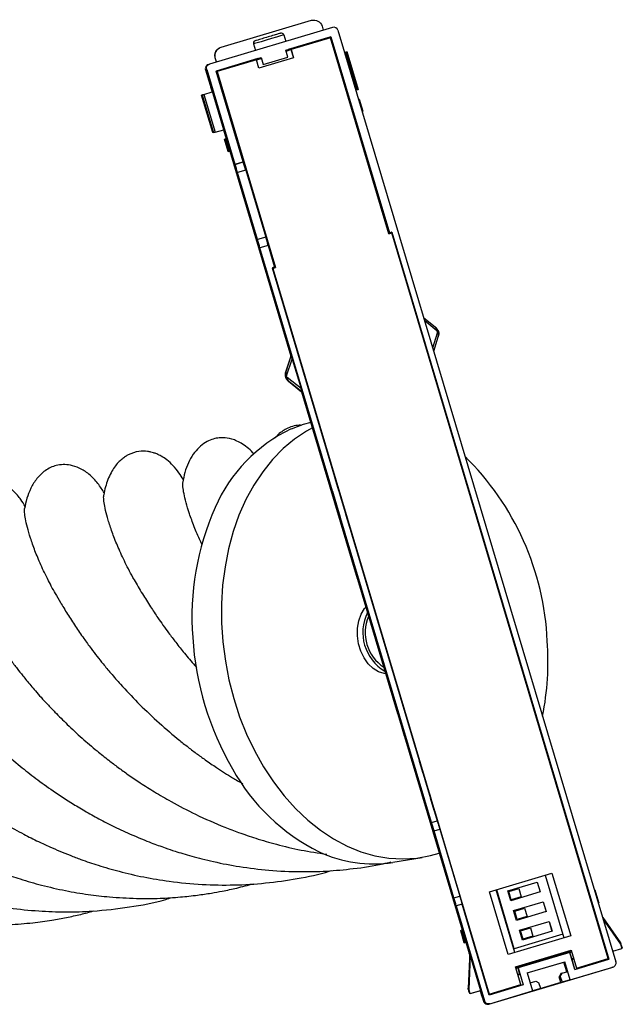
# Paper-space layout '_Derecha' of a CAD drawing. Header units: millimetres. Extents: x -113 to 33, y -80 to 35.
# Tile 2 of 2: x -38 to 33, y -80 to 35. Entities that reach past the tile are written whole.
import ezdxf

# ---------------------------------------------------------------- set-up
doc = ezdxf.new("R2010")
doc.units = ezdxf.units.MM

psp = doc.layouts.new('_Derecha')

# ---------------------------------------------------------------- linework, layer by layer
at = {"color": 7, "linetype": 'Continuous', "lineweight": 25}
for p, q in [((-14.03, 31.64), (-3.49, 34.79)), ((-1.01, 33.96), (-15.39, 29.67)), ((-2.25, 34.11), (-2.11, 33.63)), ((-0.39, 33.62), (32.07, -75.24)), ((-6.71, 33.08), (-6.48, 32.33)), ((-6.48, 31.29), (-1.21, 32.86)), ((-1.32, 32.82), (-6.2, 31.37)), ((-1.27, 32.73), (-5.87, 31.36)), ((-1.21, 32.86), (-1.34, 32.82)), ((-1.29, 32.71), (-1.32, 32.81)), ((5.55, 9.83), (-1.27, 32.73)), ((-1.21, 32.86), (5.62, 9.95)), ((-14.04, 31.64), (-14.03, 31.64)), ((-10.25, 32.02), (-10.03, 31.27)), ((-6.23, 30.47), (-6.48, 31.29)), ((-6.45, 31.19), (-5.88, 31.36)), ((-6.2, 31.37), (-6.18, 31.3)), ((-5.88, 31.36), (-5.59, 30.4)), ((-5.88, 31.36), (-5.87, 31.36)), ((-5.87, 31.36), (-5.59, 30.4)), ((0.53, 31.07), (0.38, 31.03)), ((1.84, 26.65), (0.53, 31.07)), ((2.02, 26.68), (0.7, 31.12)), ((-14.71, 30.4), (-14.71, 30.4)), ((-14.57, 29.92), (-14.71, 30.4)), ((-14.56, 29.92), (-14.71, 30.4)), ((-14.62, 28.86), (-9.35, 30.43)), ((-9.74, 30.31), (-14.62, 28.86)), ((-9.9, 30.16), (-14.5, 28.79)), ((-9.9, 30.16), (-9.33, 30.33)), ((-9.61, 29.2), (-9.9, 30.16)), ((-9.74, 30.31), (-9.74, 30.29)), ((-5.59, 30.4), (-9.61, 29.2)), ((-9.36, 30.43), (-9.35, 30.43)), ((-9.36, 30.43), (-9.11, 29.61)), ((-9.35, 30.43), (-9.11, 29.61)), ((-9.11, 29.61), (-6.23, 30.47)), ((-9.11, 29.61), (-6.24, 30.47)), ((-6.23, 30.47), (-6.24, 30.47)), ((-15.72, 29.05), (-15.86, 29.01)), ((-15.86, 29.01), (-15.09, 26.43)), ((-15.72, 29.05), (-12.42, 17.96)), ((-15.53, 29.63), (-15.39, 29.67)), ((-11.46, 18.24), (-14.62, 28.86)), ((-14.51, 28.79), (-13.4, 25.05)), ((-14.5, 28.79), (-14.51, 28.79)), ((-14.5, 28.79), (-7.67, 5.89)), ((-9.11, 29.61), (-9.11, 29.61)), ((-0.17, 29.08), (-0.18, 29.08)), ((0.16, 27.93), (0.17, 27.93)), ((-15.26, 27.01), (-15.23, 27.02)), ((-15.26, 27.01), (-15.23, 27.02)), ((-15.26, 27.01), (-15.08, 26.43)), ((-15.23, 27.02), (-13.63, 21.63)), ((-13.99, 27.02), (-14.09, 27.07)), ((-14.03, 26.89), (-13.98, 26.94)), ((-12.55, 22.17), (-13.98, 26.94)), ((1.84, 26.65), (1.7, 26.61)), ((-16.25, 26.06), (-16.31, 26.02)), ((-15.01, 21.66), (-16.31, 26.02)), ((-16.25, 26.06), (-14.94, 21.65)), ((-16.05, 26.13), (-15.06, 26.44)), ((-16.05, 26.13), (-14.73, 21.71)), ((-13.73, 25.87), (-13.72, 25.88)), ((-13.72, 25.88), (-13.73, 25.87)), ((-13.72, 25.88), (-13.49, 25.11)), ((2.09, 25.58), (2.01, 25.56)), ((2.09, 25.58), (2.51, 24.15)), ((-13.49, 25.11), (-13.5, 25.11)), ((-13.4, 25.05), (-13.12, 24.09)), ((-13.4, 25.05), (-13.4, 25.05)), ((-13.16, 23.96), (-13.15, 23.96)), ((-13.15, 23.96), (-13.16, 23.96)), ((-13.15, 23.96), (-12.92, 23.19)), ((-13.12, 24.09), (-13.11, 24.09)), ((-13.12, 24.09), (-13.11, 24.09)), ((-13.11, 24.09), (-11.97, 20.26)), ((-12.92, 23.19), (-12.93, 23.19)), ((1.65, 23.15), (1.63, 23.15)), ((1.63, 23.15), (2.82, 19.15)), ((2.84, 19.16), (1.65, 23.15)), ((2.51, 24.15), (2.44, 24.12)), ((2.5, 24.14), (2.44, 24.12)), ((2.5, 24.14), (2.51, 24.15)), ((-14.73, 21.71), (-13.73, 21.99)), ((-13.77, 21.98), (-13.46, 20.95)), ((-13.76, 21.99), (-13.65, 21.62)), ((-12.63, 22.18), (-12.55, 22.17)), ((-12.52, 22.09), (-12.58, 21.99)), ((-14.94, 21.65), (-15.01, 21.66)), ((-13.63, 21.63), (-13.65, 21.62)), ((-13.63, 21.63), (-13.65, 21.62)), ((-13.65, 20.89), (-13.63, 20.9)), ((-13.65, 20.89), (-13.22, 19.45)), ((-13.63, 20.9), (-13.53, 20.93)), ((-13.2, 19.46), (-13.63, 20.9)), ((-13.44, 20.95), (-13.53, 20.93)), ((-13.53, 20.93), (-13.1, 19.49)), ((-13.44, 20.95), (-13.01, 19.52)), ((-12.08, 20.35), (-12.02, 20.41)), ((-11.97, 20.26), (-11.98, 20.25)), ((-11.98, 20.25), (-11.69, 19.3)), ((-13.12, 19.48), (-13.22, 19.45)), ((-13.2, 19.46), (-13.22, 19.45)), ((-13.2, 19.46), (-13.1, 19.49)), ((-13.12, 19.48), (-13.03, 19.51)), ((-13.01, 19.52), (-13.1, 19.49)), ((-13.01, 19.52), (-13.03, 19.51)), ((-13.03, 19.51), (-5.88, -4.45)), ((-12.8, 18.87), (-12.77, 18.88)), ((-12.77, 18.88), (-12.8, 18.87)), ((-11.59, 14.83), (-12.8, 18.87)), ((-12.77, 18.88), (-11.57, 14.83)), ((-12.76, 18.89), (-12.73, 18.89)), ((-11.55, 14.84), (-12.76, 18.89)), ((-12.73, 18.89), (-12.76, 18.89)), ((-12.73, 18.89), (-11.53, 14.85)), ((-11.69, 19.3), (-11.68, 19.3)), ((-11.69, 19.3), (-11.68, 19.3)), ((-11.68, 19.3), (-7.68, 5.88)), ((2.82, 19.15), (2.84, 19.16)), ((-12.42, 17.96), (-11.46, 18.24)), ((-12.4, 17.94), (-12.42, 17.96)), ((-12.4, 17.94), (-11.44, 18.23)), ((-11.15, 17.27), (-12.11, 16.99)), ((-11.46, 18.24), (-11.44, 18.23)), ((-11.16, 17.4), (-11.09, 17.3)), ((-11.15, 17.27), (-8.82, 9.44)), ((-11.12, 17.42), (-11.14, 17.41)), ((-11.09, 17.32), (-11.14, 17.41)), ((-9.77, 9.16), (-12.11, 16.99)), ((-11.57, 14.83), (-11.59, 14.83)), ((-11.59, 14.83), (-11.57, 14.83)), ((-11.53, 14.85), (-11.55, 14.84)), ((-11.53, 14.85), (-11.55, 14.84)), ((-8.82, 9.44), (-9.77, 9.16)), ((5.55, 9.83), (5.89, 9.93)), ((5.58, 9.94), (5.86, 10.03)), ((5.6, 9.95), (5.62, 9.95)), ((5.91, 10.04), (5.62, 9.95)), ((5.91, 10.04), (5.86, 10.03)), ((5.86, 10.03), (12.62, -12.63)), ((31.18, -74.88), (5.89, 9.93)), ((5.91, 10.04), (31.26, -74.96)), ((-8.55, 8.48), (-9.51, 8.19)), ((-9.51, 8.19), (-9.5, 8.2)), ((10.52, -58.98), (-9.51, 8.19)), ((-8.54, 8.48), (-9.5, 8.2)), ((-8.54, 8.48), (-8.55, 8.48)), ((-8.55, 8.48), (-7.79, 5.95)), ((-7.79, 5.95), (-8.08, 5.87)), ((-7.84, 5.94), (-8.08, 5.87)), ((-8.08, 5.87), (11.2, -58.78)), ((-8, 5.79), (-8.01, 5.78)), ((-8.01, 5.78), (-1.67, -15.49)), ((-8, 5.79), (-7.67, 5.89)), ((-8, 5.79), (17.29, -79.02)), ((-7.79, 5.95), (-7.84, 5.94)), ((-7.84, 5.94), (-7.81, 5.84)), ((11.01, -1.1), (9.62, 0.03)), ((11.17, -1.52), (9.74, -0.35)), ((11.01, -1.1), (11.2, -1.32)), ((10.68, -3.51), (11.24, -1.74)), ((10.79, -3.89), (11.33, -2.19)), ((11.38, -1.9), (11.33, -2.19)), ((-6.48, -6.31), (-5.85, -4.42)), ((-5.89, -4.48), (-6.48, -6.31)), ((-6.1, -3.66), (-6.07, -3.65)), ((-6.07, -3.65), (-6.1, -3.66)), ((-5.84, -4.42), (-5.88, -4.43)), ((-6.38, -6.76), (-5.73, -4.81)), ((-5.73, -4.81), (-4.7, -8.25)), ((-6.48, -6.31), (-6.48, -6.31)), ((-4.7, -8.25), (-6.31, -6.97)), ((-4.59, -8.64), (-6.15, -7.4)), ((-6.15, -7.4), (-6.15, -7.4)), ((-6.15, -7.4), (-4.66, -8.62)), ((-4.64, -8.63), (1.87, -30.46)), ((-4.59, -8.64), (-4.62, -8.65)), ((-4.62, -8.65), (-4.59, -8.64)), ((-4.59, -8.64), (-4.59, -8.64)), ((-4.36, -9.4), (-4.39, -9.41)), ((12.61, -12.63), (12.62, -12.63)), ((12.62, -12.63), (12.65, -12.64)), ((12.62, -12.65), (12.65, -12.64)), ((12.65, -12.64), (12.76, -13)), ((12.76, -13), (12.73, -13.01)), ((12.73, -13.03), (12.74, -13.03)), ((12.76, -13), (12.74, -13.03)), ((12.74, -13.03), (13.64, -16.04)), ((-1.68, -15.49), (-0.71, -18.75)), ((-1.67, -15.49), (-1.68, -15.49)), ((13.63, -15.9), (13.61, -15.9)), ((13.61, -15.9), (13.65, -16.03)), ((14.53, -18.94), (13.63, -15.9)), ((13.63, -16.04), (13.66, -16.03)), ((-1.3, -16.78), (-1.33, -16.79)), ((-1.32, -16.81), (-1.29, -16.8)), ((-1.18, -17.16), (-1.21, -17.17)), ((-1.18, -17.18), (-1.21, -17.19)), ((-0.29, -20.19), (-0.72, -18.75)), ((-0.71, -18.75), (-0.72, -18.75)), ((14.49, -18.91), (15.64, -22.76)), ((14.49, -18.92), (14.52, -18.91)), ((14.52, -18.91), (14.49, -18.92)), ((14.51, -18.91), (14.52, -18.95)), ((14.52, -18.95), (14.53, -18.94)), ((-1.06, -20.25), (-1.04, -20.25)), ((-0.14, -23.34), (-1.06, -20.25)), ((-1.04, -20.25), (-1.06, -20.25)), ((-1.04, -20.25), (-0.12, -23.34)), ((-1, -20.4), (-0.14, -23.28)), ((-1, -20.4), (-1, -20.4)), ((-0.27, -20.19), (-0.31, -20.2)), ((-0.27, -20.19), (0.58, -23.06)), ((15.64, -22.76), (15.63, -22.76)), ((15.67, -22.78), (15.64, -22.76)), ((15.64, -22.79), (15.67, -22.78)), ((15.67, -22.78), (15.87, -23.44)), ((-0.14, -23.28), (-0.14, -23.28)), ((-0.14, -23.28), (-0.14, -23.28)), ((-0.12, -23.34), (-0.14, -23.34)), ((-0.14, -23.34), (-0.12, -23.34)), ((0.58, -23.06), (0.55, -23.07)), ((0.57, -23.07), (0.55, -23.07)), ((0.58, -23.06), (0.57, -23.07)), ((1, -24.5), (0.57, -23.07)), ((15.84, -23.44), (22.13, -44.53)), ((15.87, -23.44), (15.84, -23.44)), ((15.87, -23.44), (15.84, -23.44)), ((15.84, -23.44), (15.84, -23.44)), ((1, -24.5), (1.01, -24.5)), ((1.01, -24.5), (1, -24.5)), ((1.01, -24.5), (2.55, -29.68)), ((1.7, -26.92), (1.73, -26.91)), ((1.7, -26.94), (1.73, -26.93)), ((1.9, -27.6), (1.93, -27.59)), ((1.93, -27.59), (1.9, -27.6)), ((1.1, -27.84), (1.18, -27.81)), ((1.1, -27.84), (1.18, -27.81)), ((1.88, -30.46), (1.1, -27.84)), ((1.21, -27.91), (1.13, -27.94)), ((1.13, -27.94), (1.9, -30.52)), ((1.18, -27.81), (7.47, -48.9)), ((7.44, -48.8), (1.21, -27.91)), ((1.21, -27.91), (1.21, -27.91)), ((2.55, -29.68), (2.56, -29.67)), ((2.55, -29.68), (2.56, -29.67)), ((2.56, -29.67), (7.9, -47.59)), ((1.88, -30.46), (1.87, -30.46)), ((1.88, -30.46), (1.88, -30.45)), ((1.89, -30.53), (1.9, -30.52)), ((1.89, -30.53), (6.58, -46.24)), ((22.12, -44.53), (22.15, -44.52)), ((22.15, -44.52), (22.35, -45.18)), ((22.35, -45.18), (22.32, -45.19)), ((22.35, -45.18), (22.33, -45.21)), ((22.33, -45.21), (23.5, -49.1)), ((22.33, -45.21), (22.33, -45.21)), ((6.59, -46.24), (6.58, -46.24)), ((6.59, -46.24), (7.36, -48.83)), ((6.6, -46.31), (14.12, -71.53)), ((7.9, -47.59), (7.89, -47.6)), ((7.89, -47.6), (9.15, -51.81)), ((7.36, -48.83), (7.44, -48.8)), ((7.44, -48.8), (7.44, -48.8)), ((8.19, -48.68), (8.22, -48.67)), ((8.41, -49.33), (8.38, -49.34)), ((8.39, -49.37), (8.42, -49.36)), ((23.5, -49.01), (23.48, -49.01)), ((23.48, -49.01), (23.51, -49.1)), ((23.49, -49.1), (23.52, -49.09)), ((24.41, -52.05), (23.5, -49.01)), ((9.15, -51.81), (9.14, -51.82)), ((9.57, -53.25), (9.14, -51.82)), ((24.35, -51.98), (24.38, -51.97)), ((24.38, -51.97), (24.35, -51.98)), ((24.35, -51.98), (25.52, -55.89)), ((24.37, -51.97), (24.39, -52.06)), ((24.39, -52.06), (24.41, -52.05)), ((8.82, -53.36), (8.83, -53.36)), ((9.74, -56.45), (8.82, -53.36)), ((8.82, -53.36), (8.83, -53.36)), ((8.83, -53.36), (9.75, -56.45)), ((8.86, -53.47), (8.86, -53.46)), ((8.86, -53.47), (9.72, -56.34)), ((9.58, -53.25), (9.55, -53.26)), ((9.58, -53.25), (10.44, -56.12)), ((9.72, -56.34), (9.72, -56.34)), ((9.72, -56.34), (9.72, -56.34)), ((10.44, -56.12), (10.41, -56.13)), ((10.43, -56.13), (10.41, -56.13)), ((10.44, -56.12), (10.43, -56.13)), ((10.86, -57.57), (10.43, -56.13)), ((25.52, -55.89), (25.51, -55.9)), ((25.52, -55.89), (25.55, -55.91)), ((25.55, -55.91), (25.52, -55.92)), ((25.55, -55.91), (25.66, -56.27)), ((25.66, -56.27), (25.63, -56.28)), ((25.64, -56.3), (25.63, -56.3)), ((25.66, -56.27), (25.64, -56.3)), ((25.64, -56.3), (31.21, -74.97)), ((9.75, -56.45), (9.74, -56.45)), ((9.74, -56.45), (9.75, -56.45)), ((10.86, -57.57), (10.87, -57.56)), ((10.87, -57.56), (10.86, -57.57)), ((10.87, -57.56), (12.12, -61.78)), ((10.53, -58.98), (10.52, -58.98)), ((10.53, -58.98), (11.2, -58.78)), ((10.83, -59.93), (11.5, -59.73)), ((11.5, -59.73), (13.83, -67.56)), ((13.16, -67.76), (10.83, -59.93)), ((11.59, -60.05), (11.61, -60.04)), ((11.6, -60.07), (11.61, -60.07)), ((11.71, -60.43), (11.72, -60.43)), ((11.71, -60.45), (11.73, -60.45)), ((12.12, -61.78), (12.13, -61.78)), ((12.12, -61.78), (12.13, -61.78)), ((12.13, -61.78), (17.28, -79.03)), ((6.02, -63.62), (9.44, -63.04)), ((17.32, -67.07), (24.6, -64.9)), ((18.08, -66.85), (23.83, -65.13)), ((23.83, -65.13), (24.6, -64.9)), ((23.83, -65.13), (26.01, -72.45)), ((24.6, -64.9), (26.79, -72.22)), ((19.45, -66.96), (22.89, -65.93)), ((19.45, -66.96), (22.89, -65.94)), ((19.57, -67.03), (20.72, -66.69)), ((20.72, -66.69), (21.01, -67.64)), ((22.89, -65.93), (23.24, -67.08)), ((22.89, -65.93), (22.89, -65.94)), ((22.89, -65.94), (23.23, -67.09)), ((13.16, -67.76), (13.83, -67.56)), ((17.32, -67.07), (18.08, -66.85)), ((19.5, -74.4), (17.32, -67.07)), ((20.26, -74.17), (18.08, -66.85)), ((20.18, -73.73), (18.13, -66.83)), ((20.21, -73.73), (18.15, -66.83)), ((19.79, -68.11), (19.45, -66.96)), ((19.85, -67.99), (19.56, -67.03)), ((19.57, -67.03), (19.56, -67.03)), ((19.86, -67.99), (19.57, -67.03)), ((23.24, -67.08), (19.79, -68.11)), ((21, -67.65), (19.85, -67.99)), ((21.01, -67.64), (19.86, -67.99)), ((21, -67.65), (21.01, -67.64)), ((29.59, -66.92), (29.66, -66.89)), ((30.09, -68.33), (29.66, -66.89)), ((14.1, -68.52), (13.43, -68.72)), ((13.43, -68.72), (13.44, -68.72)), ((13.43, -68.72), (16.74, -79.81)), ((14.11, -68.52), (13.44, -68.72)), ((14.1, -68.52), (14.11, -68.52)), ((17.27, -79.13), (14.1, -68.52)), ((19.85, -67.99), (19.86, -67.99)), ((20.13, -69.26), (23.58, -68.23)), ((20.13, -69.26), (23.57, -68.24)), ((20.26, -69.33), (21.41, -68.99)), ((21.41, -68.99), (21.7, -69.94)), ((23.58, -68.23), (23.57, -68.24)), ((23.57, -68.24), (23.92, -69.39)), ((23.58, -68.23), (23.92, -69.38)), ((30.09, -68.33), (30.02, -68.35)), ((30.02, -68.35), (30.07, -68.34)), ((30.09, -68.33), (30.07, -68.34)), ((20.47, -70.41), (20.13, -69.26)), ((20.53, -70.29), (20.25, -69.33)), ((20.26, -69.33), (20.25, -69.33)), ((20.55, -70.29), (20.26, -69.33)), ((23.92, -69.38), (20.47, -70.41)), ((21.68, -69.95), (20.53, -70.29)), ((21.7, -69.94), (20.55, -70.29)), ((21.68, -69.95), (21.7, -69.94)), ((30.53, -70.07), (32.6, -73.02)), ((20.53, -70.29), (20.55, -70.29)), ((20.82, -71.56), (24.27, -70.53)), ((20.82, -71.56), (24.26, -70.54)), ((20.95, -71.63), (22.1, -71.29)), ((22.1, -71.29), (22.38, -72.24)), ((24.27, -70.53), (24.26, -70.54)), ((24.26, -70.54), (24.6, -71.69)), ((24.27, -70.53), (24.61, -71.68)), ((32.64, -73.17), (30.58, -70.24)), ((13.93, -71.58), (14.36, -73.02)), ((13.93, -71.58), (13.95, -71.58)), ((13.95, -71.58), (14.04, -71.55)), ((14.37, -73.02), (13.95, -71.58)), ((14.14, -71.52), (14.04, -71.55)), ((14.04, -71.55), (14.47, -72.99)), ((14.14, -71.52), (14.57, -72.96)), ((26.79, -72.22), (19.5, -74.4)), ((25.89, -72.03), (20.18, -73.73)), ((25.89, -72.03), (20.21, -73.73)), ((21.16, -72.71), (20.82, -71.56)), ((21.22, -72.59), (20.93, -71.63)), ((20.93, -71.63), (20.95, -71.63)), ((21.23, -72.59), (20.95, -71.63)), ((24.61, -71.68), (21.16, -72.71)), ((22.37, -72.25), (21.22, -72.59)), ((22.38, -72.24), (21.23, -72.59)), ((22.37, -72.25), (22.38, -72.24)), ((14.45, -72.99), (14.36, -73.02)), ((14.37, -73.02), (14.36, -73.02)), ((14.37, -73.02), (14.47, -72.99)), ((14.55, -72.97), (14.45, -72.99)), ((14.57, -72.96), (14.47, -72.99)), ((14.57, -72.96), (14.55, -72.97)), ((14.55, -72.97), (14.97, -74.39)), ((14.75, -73.62), (14.8, -73.61)), ((14.75, -73.62), (14.8, -73.61)), ((21.23, -72.59), (21.22, -72.59)), ((32.78, -73.66), (32.64, -73.17)), ((32.82, -73.66), (32.67, -73.17)), ((15.01, -74.38), (14.83, -78.32)), ((15.06, -74.55), (14.88, -78.47)), ((14.99, -74.39), (15.03, -74.37)), ((15.06, -74.55), (16.27, -78.6)), ((20.21, -73.73), (20.18, -73.73)), ((20.34, -75.82), (26.85, -73.87)), ((20.34, -75.82), (26.85, -73.88)), ((26.87, -73.97), (20.37, -75.91)), ((26.7, -74.17), (20.64, -75.97)), ((26.7, -74.15), (26.91, -74.09)), ((26.7, -74.15), (26.7, -74.17)), ((26.91, -74.88), (26.7, -74.15)), ((27.29, -76.14), (26.7, -74.17)), ((26.84, -73.88), (27.47, -75.99)), ((26.85, -73.87), (27.48, -75.98)), ((26.85, -73.87), (26.85, -73.88)), ((31.7, -73.99), (32.75, -73.68)), ((31.7, -73.99), (32.75, -73.68)), ((14.96, -74.92), (14.82, -78.32)), ((17.22, -80.19), (31.6, -75.9)), ((20.97, -77.92), (20.34, -75.82)), ((21.71, -76.55), (26.12, -75.24)), ((21.71, -76.55), (25.99, -75.28)), ((25.99, -75.28), (26.12, -75.24)), ((26.33, -76.43), (25.99, -75.28)), ((26.75, -77.35), (26.12, -75.24)), ((26.75, -77.35), (31.73, -75.86)), ((26.91, -74.88), (27.12, -74.81)), ((26.95, -74.99), (26.91, -74.88)), ((27.16, -74.93), (26.95, -74.99)), ((27.29, -76.14), (26.95, -74.99)), ((27.29, -76.14), (31.26, -74.96)), ((27.47, -75.99), (31.16, -74.88)), ((27.48, -75.98), (31.18, -74.88)), ((30.84, -75.09), (30.81, -74.99)), ((30.92, -75.06), (30.89, -74.96)), ((31.18, -74.88), (31.16, -74.88)), ((31.73, -75.86), (31.6, -75.9)), ((20.4, -76.03), (20.61, -75.97)), ((20.61, -75.97), (20.83, -76.69)), ((20.64, -75.97), (20.61, -75.97)), ((20.83, -76.69), (20.62, -76.75)), ((20.64, -75.97), (21.23, -77.95)), ((20.83, -76.69), (20.65, -76.86)), ((21.71, -76.55), (22.34, -78.66)), ((25.66, -76.63), (25.46, -77)), ((25.58, -76.97), (25.46, -77)), ((25.66, -77.67), (25.46, -77)), ((25.58, -76.97), (25.79, -76.59)), ((25.58, -76.97), (25.78, -77.64)), ((25.79, -76.59), (25.66, -76.63)), ((25.79, -76.59), (26.46, -76.39)), ((27.48, -75.98), (27.47, -75.99)), ((21.23, -77.95), (17.27, -79.13)), ((17.28, -79.03), (20.96, -77.93)), ((17.29, -79.02), (20.97, -77.92)), ((20.94, -77.93), (20.97, -78.03)), ((20.97, -77.92), (20.96, -77.93)), ((22.06, -77.7), (22.72, -77.51)), ((22.72, -77.51), (23.09, -77.71)), ((23.29, -78.38), (23.09, -77.71)), ((25.66, -77.67), (23.17, -78.42)), ((25.78, -77.64), (25.66, -77.67)), ((26.75, -77.35), (25.78, -77.64)), ((14.82, -78.32), (14.83, -78.32)), ((14.85, -78.5), (14.84, -78.48)), ((14.85, -78.48), (14.84, -78.48)), ((14.85, -78.48), (14.9, -78.66)), ((14.88, -78.47), (15.02, -78.95)), ((15.07, -78.95), (16.28, -78.59)), ((15.07, -78.95), (16.27, -78.6)), ((16.23, -78.61), (16.6, -79.85)), ((16.28, -78.59), (16.27, -78.6)), ((16.51, -79.36), (16.47, -79.37)), ((17.29, -79.02), (17.28, -79.03)), ((17.36, -80.15), (22.34, -78.66)), ((17.51, -79.06), (17.48, -78.97)), ((23.29, -78.38), (22.34, -78.66)), ((23.17, -78.42), (23.29, -78.38)), ((16.6, -79.85), (16.74, -79.81)), ((17.36, -80.15), (17.22, -80.19))]:
    psp.add_line(p, q, dxfattribs=at)
at = {"color": 7, "linetype": 'Continuous', "lineweight": 25, "flags": 128}
for points in [[(-6.71, 33.08), (-6.81, 33.05), (-7.11, 32.96), (-7.58, 32.82), (-8.16, 32.65), (-8.77, 32.47), (-9.35, 32.29), (-9.83, 32.15), (-10.14, 32.06), (-10.25, 32.02)], [(-6.5, 31.28), (-6.29, 31.34), (-6.01, 31.43), (-5.91, 31.46), (-6.02, 31.42), (-6.2, 31.37)], [(-9.74, 30.31), (-9.94, 30.26), (-10.03, 30.23), (-9.92, 30.26), (-9.63, 30.35), (-9.36, 30.43)], [(-3.57, -12.22), (-4.47, -12.46), (-5.87, -12.98)], [(-3.38, -12.85), (-4.07, -13.23), (-5.47, -14.16), (-6.8, -15.27), (-8.04, -16.54), (-9.18, -17.97), (-10.22, -19.53), (-11.14, -21.23), (-11.95, -23.05), (-12.62, -24.97), (-13.17, -26.98), (-13.58, -29.07), (-13.86, -31.22), (-13.99, -33.42), (-13.98, -35.64), (-13.83, -37.87), (-13.54, -40.1), (-13.12, -42.31), (-12.56, -44.48), (-11.87, -46.6), (-11.05, -48.65), (-10.11, -50.62), (-9.07, -52.48), (-7.91, -54.23), (-6.66, -55.86), (-5.33, -57.35), (-3.91, -58.69), (-2.43, -59.87), (-0.9, -60.89), (0.68, -61.73), (2.29, -62.39), (3.92, -62.86), (5.56, -63.14), (7.2, -63.23), (8.82, -63.13), (10.42, -62.84), (11.44, -62.54)], [(5.19, -41.6), (5.02, -41.57), (4.35, -41.36), (3.72, -40.98), (3.15, -40.43), (2.66, -39.74), (2.28, -38.94), (2.01, -38.07), (1.89, -37.16), (1.9, -36.26), (2.05, -35.4), (2.33, -34.62), (2.73, -33.96), (2.87, -33.79)], [(32.79, -73.57), (32.72, -73.34), (32.67, -73.17)], [(14.9, -78.66), (14.91, -78.71), (14.97, -78.88)]]:
    psp.add_lwpolyline(points, dxfattribs=at)
at = {"color": 7, "linetype": 'Continuous', "lineweight": 25}
for centre, radius, start, end in [((-0.87, 33.48), 0.5, 16.6027, 106.6027), ((-9.97, 32.11), 0.3, 106.6049, 196.6049), ((-7, 33), 0.3, 16.6027, 106.6027), ((-40.9, 8.66), 29.97, 16.1371, 18.0487), ((-39.94, 8.94), 29.97, 16.1371, 18.0487), ((-36.33, 0.98), 28.79, 15.111, 17.1013), ((-37.29, 0.69), 28.79, 15.111, 17.1013), ((10.69, -1.47), 0.492, 353.7603, 48.8397), ((10.86, -2.05), 0.492, 344.3686, 39.4468), ((17.94, 2.81), 24.91, 195.0698, 196.929), ((-23.71, -9.33), 18.53, 15.367, 17.8406), ((-6, -6.44), 0.495, 165.4321, 220.1293), ((-5.82, -7.03), 0.495, 173.0788, 227.7749), ((19.29, -1.66), 24.92, 196.2777, 198.1377), ((-22.23, -14.32), 18.53, 15.367, 17.8406), ((1.84, -29.29), 18.04, 115.275, 156.7271), ((-8.16, -39.18), 32.25, 2.5277, 45.5758), ((13.58, -34.85), 31.02, 155.8636, 184.5935), ((-81.31, -55.91), 87.05, 15.2314, 17.9762), ((85.49, -6.17), 87.05, 195.2314, 197.9762), ((7.76, -36.75), 5.25, 153.7276, 239.48), ((7.67, -36.78), 4.87, 156.9971, 236.2105), ((17.66, -35.14), 35.08, 183.5894, 210.0375), ((-9.42, -40.1), 33.56, 348.9156, 4.0081), ((-76.93, -70.57), 87.05, 15.2314, 17.9762), ((89.86, -20.83), 87.05, 195.2314, 197.9762), ((7.9, -41.29), 23.56, 208.9661, 243.568), ((-16.83, -67.92), 28.79, 16.1063, 18.0967), ((3.72, -49.12), 14.69, 244.5916, 279.0136), ((-14.36, -76.23), 28.79, 15.111, 17.1013), ((32.24, -69.02), 18.08, 194.7273, 197.2601), ((3.85, -77.19), 11.51, 16.1063, 18.0967), ((32.42, -73.15), 0.222, 7.774, 35.6838), ((32.71, -73.31), 0.209, 107.3462, 110.3593), ((32.36, -73.16), 0.278, 356.3947, 8.1094), ((32.65, -73.12), 0.00491, 79.5665, 119.2375), ((3.91, -77.38), 11.52, 15.111, 17.1013), ((29.02, -75.53), 1.92, 13.8456, 16.8249), ((31.59, -75.38), 0.5, 286.6049, 16.6049), ((14.84, -78.44), 0.0108, 100.3375, 123.8204), ((14.9, -78.66), 0.241, 103.1165, 105.9861), ((5.34, -82.17), 11.51, 16.1063, 18.0967), ((5.39, -82.36), 11.52, 15.111, 17.1013)]:
    psp.add_arc(centre, radius, start, end, dxfattribs=at)
for points, knots in [([(-3.49, 34.79), (-3.24, 34.86), (-2.96, 34.83), (-2.5, 34.58), (-2.32, 34.36), (-2.25, 34.11)], [0, 0, 0, 0, 0.5, 0.5, 1, 1, 1, 1]), ([(-7.08, 33.28), (-7.08, 33.28), (-7.09, 33.28), (-7.18, 33.25), (-7.25, 33.23), (-7.49, 33.16), (-7.65, 33.11), (-8.06, 32.99), (-8.31, 32.92), (-8.8, 32.77), (-9.05, 32.7), (-9.46, 32.57), (-9.63, 32.52), (-9.87, 32.45), (-9.94, 32.43), (-10.04, 32.4), (-10.05, 32.4), (-10.05, 32.4)], [0, 0, 0, 0, 0.125, 0.125, 0.25, 0.25, 0.375, 0.375, 0.5, 0.5, 0.625, 0.625, 0.75, 0.75, 0.875, 0.875, 1, 1, 1, 1]), ([(-14.71, 30.4), (-14.78, 30.65), (-14.75, 30.93), (-14.5, 31.39), (-14.28, 31.57), (-14.03, 31.64)], [0, 0, 0, 0, 0.5, 0.5, 1, 1, 1, 1]), ([(-14.71, 30.4), (-14.72, 30.43), (-14.74, 30.49), (-14.75, 30.58), (-14.76, 30.67), (-14.75, 30.8), (-14.72, 30.97), (-14.64, 31.16), (-14.53, 31.33), (-14.38, 31.47), (-14.22, 31.58), (-14.1, 31.62), (-14.04, 31.64)], [0, 0, 0, 0, 0.060099, 0.119808, 0.179664, 0.240199, 0.369538, 0.500121, 0.62939, 0.760042, 0.879663, 1, 1, 1, 1]), ([(0.53, 31.07), (0.58, 31.09), (0.63, 31.1), (0.69, 31.12), (0.7, 31.12), (0.7, 31.12)], [0, 0, 0, 0, 0.5, 0.5, 1, 1, 1, 1]), ([(-15.53, 29.63), (-15.61, 29.61), (-15.69, 29.55), (-15.82, 29.42), (-15.86, 29.33), (-15.87, 29.24)], [0, 0, 0, 0, 0.5, 0.5, 1, 1, 1, 1]), ([(-15.72, 29.05), (-15.76, 29.18), (-15.75, 29.32), (-15.62, 29.55), (-15.51, 29.64), (-15.39, 29.67)], [0, 0, 0, 0, 0.5, 0.5, 1, 1, 1, 1]), ([(2.02, 26.71), (2.02, 26.71), (2.01, 26.7), (1.95, 26.68), (1.9, 26.67), (1.84, 26.65)], [0, 0, 0, 0, 0.5, 0.5, 1, 1, 1, 1]), ([(-16.25, 26.06), (-16.25, 26.07), (-16.23, 26.07), (-16.16, 26.1), (-16.1, 26.11), (-16.05, 26.13)], [0, 0, 0, 0, 0.5, 0.5, 1, 1, 1, 1]), ([(-14.73, 21.71), (-14.79, 21.69), (-14.84, 21.68), (-14.91, 21.66), (-14.93, 21.65), (-14.94, 21.65)], [0, 0, 0, 0, 0.5, 0.5, 1, 1, 1, 1]), ([(-11.14, 17.41), (-11.18, 17.51), (-11.22, 17.61), (-11.21, 17.71), (-11.21, 17.72)], [0, 0, 0, 0, 0.954343, 1, 1, 1, 1]), ([(11.21, -1.31), (11.21, -1.31), (11.16, -1.23), (11.09, -1.16), (11.01, -1.1)], [0, 0, 0, 0, 0.011106, 1, 1, 1, 1]), ([(11.24, -1.74), (11.25, -1.7), (11.25, -1.67), (11.24, -1.61), (11.23, -1.6), (11.22, -1.58), (11.22, -1.57), (11.2, -1.55), (11.19, -1.54), (11.17, -1.52)], [0, 0, 0, 0, 0.5, 0.5, 0.625, 0.625, 0.75, 0.75, 1, 1, 1, 1]), ([(11.2, -1.32), (11.21, -1.32), (11.28, -1.39), (11.31, -1.5), (11.34, -1.59)], [0, 0, 0, 0, 0.0463179, 1, 1, 1, 1]), ([(11.38, -1.9), (11.37, -1.8), (11.36, -1.59), (11.26, -1.41), (11.21, -1.31)], [0, 0, 0, 0, 0.500043, 1, 1, 1, 1]), ([(11.34, -1.59), (11.37, -1.69), (11.4, -1.79), (11.38, -1.9), (11.38, -1.9)], [0, 0, 0, 0, 0.952075, 1, 1, 1, 1]), ([(11.34, -2.18), (11.36, -2.09), (11.39, -2), (11.38, -1.9), (11.38, -1.9)], [0, 0, 0, 0, 0.9889989, 1, 1, 1, 1]), ([(-5.89, -4.48), (-5.89, -4.47), (-5.89, -4.46), (-5.88, -4.44), (-5.88, -4.43), (-5.88, -4.43), (-5.88, -4.43)], [0, 0, 0, 0, 0.256687, 0.508175, 0.755562, 1, 1, 1, 1]), ([(-6.15, -7.4), (-6.18, -7.38), (-6.22, -7.34), (-6.28, -7.28), (-6.33, -7.21), (-6.38, -7.14), (-6.42, -7.07), (-6.46, -6.99), (-6.5, -6.87), (-6.53, -6.71), (-6.53, -6.51), (-6.49, -6.38), (-6.48, -6.31)], [0, 0, 0, 0, 0.074074, 0.147195, 0.219415, 0.290787, 0.361366, 0.431209, 0.500374, 0.662511, 0.828819, 1, 1, 1, 1]), ([(-6.48, -6.31), (-6.49, -6.35), (-6.51, -6.41), (-6.52, -6.51), (-6.53, -6.62), (-6.52, -6.72), (-6.51, -6.81), (-6.48, -6.94), (-6.42, -7.09), (-6.31, -7.26), (-6.2, -7.36), (-6.15, -7.4)], [0, 0, 0, 0, 0.085896, 0.170751, 0.254592, 0.337447, 0.419348, 0.500325, 0.662925, 0.829404, 1, 1, 1, 1]), ([(-6.31, -6.97), (-6.34, -6.95), (-6.37, -6.92), (-6.39, -6.84), (-6.39, -6.79), (-6.38, -6.76)], [0, 0, 0, 0, 0.5, 0.5, 1, 1, 1, 1]), ([(-4.66, -8.62), (-4.65, -8.62), (-4.64, -8.63), (-4.63, -8.64), (-4.62, -8.65), (-4.62, -8.65), (-4.62, -8.65)], [0, 0, 0, 0, 0.255374, 0.504692, 0.751637, 1, 1, 1, 1]), ([(-4.61, -12.56), (-4.71, -12.55), (-5.08, -12.52), (-5.69, -12.65), (-6.38, -12.91), (-6.97, -13.28), (-7.44, -13.65), (-7.67, -13.96), (-7.73, -14.05)], [0, 0, 0, 0, 0.083133, 0.319422, 0.532959, 0.722633, 0.923705, 1, 1, 1, 1]), ([(-10.18, -15.93), (-10.18, -15.93), (-10.36, -15.69), (-10.8, -15.27), (-11.48, -14.75), (-12.15, -14.38), (-12.94, -14.09), (-13.68, -13.98), (-14.46, -14.02), (-15.15, -14.19), (-15.9, -14.54), (-16.65, -15.13), (-17.34, -15.94), (-17.9, -16.95), (-18.31, -18.08), (-18.44, -18.83), (-18.51, -19.21)], [0, 0, 0, 0, 0.000551, 0.080081, 0.149871, 0.210837, 0.263906, 0.354021, 0.406434, 0.467135, 0.536006, 0.612956, 0.697954, 0.790962, 0.891797, 1, 1, 1, 1]), ([(-18.44, -18.89), (-18.61, -18.62), (-18.94, -18.07), (-19.59, -17.28), (-20.3, -16.62), (-20.96, -16.18), (-21.49, -15.91), (-21.9, -15.76), (-22.26, -15.66), (-22.84, -15.55), (-23.77, -15.56), (-24.62, -15.84), (-25.23, -16.2), (-25.64, -16.5), (-26.08, -16.91), (-26.52, -17.46), (-26.93, -18.13), (-27.28, -18.92), (-27.57, -19.8), (-27.68, -20.37), (-27.74, -20.68)], [0, 0, 0, 0, 0.077381, 0.159636, 0.227754, 0.281965, 0.322643, 0.350172, 0.371544, 0.398052, 0.469274, 0.56636, 0.59506, 0.628458, 0.668097, 0.715186, 0.770981, 0.8366, 0.912841, 1, 1, 1, 1]), ([(-27.69, -20.45), (-27.91, -20.08), (-28.35, -19.36), (-29.36, -18.29), (-30.51, -17.53), (-31.6, -17.17), (-32.48, -17.11), (-33.49, -17.25), (-34.38, -17.66), (-35.1, -18.26), (-35.56, -18.76), (-35.95, -19.32), (-36.39, -20.13), (-36.78, -21.22), (-36.91, -21.9), (-36.98, -22.27)], [0, 0, 0, 0, 0.109945, 0.216828, 0.303464, 0.375181, 0.437134, 0.494922, 0.598163, 0.643741, 0.686749, 0.729701, 0.774471, 0.875616, 1, 1, 1, 1]), ([(-36.93, -22.02), (-37.08, -21.76), (-37.4, -21.21), (-38.07, -20.4), (-38.75, -19.78), (-39.49, -19.25), (-40.57, -18.76), (-41.75, -18.65), (-42.74, -18.85), (-43.55, -19.2), (-44.46, -19.89), (-45.3, -20.99), (-45.93, -22.42), (-46.12, -23.34), (-46.22, -23.85)], [0, 0, 0, 0, 0.091, 0.191103, 0.236792, 0.280989, 0.370656, 0.475071, 0.533583, 0.59661, 0.670497, 0.759686, 0.868403, 1, 1, 1, 1]), ([(-16.27, -26.44), (-16.33, -26.32), (-16.7, -25.58), (-17.19, -24.37), (-17.76, -22.84), (-18.14, -21.55), (-18.39, -20.49), (-18.5, -19.72), (-18.53, -19.3), (-18.51, -19.22), (-18.51, -19.22)], [0, 0, 0, 0, 0.0291865, 0.1900181, 0.3519666, 0.5127294, 0.674609, 0.8353716, 0.9972491, 1, 1, 1, 1]), ([(-24, -30.9), (-24.11, -30.71), (-24.63, -29.83), (-25.36, -28.37), (-26.17, -26.58), (-26.79, -24.99), (-27.24, -23.6), (-27.54, -22.45), (-27.71, -21.55), (-27.77, -20.95), (-27.74, -20.78), (-27.73, -20.71)], [0, 0, 0, 0, 0.03519, 0.159728, 0.28513, 0.409648, 0.53503, 0.659548, 0.784929, 0.909446, 1, 1, 1, 1]), ([(-33.26, -32.44), (-33.59, -31.85), (-34.28, -30.6), (-35.11, -28.84), (-35.8, -27.17), (-36.32, -25.69), (-36.68, -24.45), (-36.9, -23.44), (-36.99, -22.72), (-37.01, -22.34), (-36.98, -22.28), (-36.98, -22.28)], [0, 0, 0, 0, 0.109967, 0.236075, 0.363058, 0.489166, 0.616149, 0.742257, 0.869239, 0.995783, 1, 1, 1, 1]), ([(-24.19, -30.59), (-23.88, -31.13), (-23.32, -32.12), (-22.36, -33.64), (-21.55, -34.87), (-20.81, -35.92), (-20.13, -36.87), (-19.3, -37.96), (-18.28, -39.23), (-17.47, -40.21), (-16.97, -40.76), (-16.9, -40.84)], [0, 0, 0, 0, 0.195001, 0.355927, 0.482945, 0.5586, 0.641938, 0.739885, 0.852538, 0.979597, 1, 1, 1, 1]), ([(-33.4, -32.2), (-33.21, -32.53), (-32.82, -33.22), (-32.02, -34.54), (-31.08, -36.01), (-30.14, -37.37), (-29.29, -38.54), (-28.52, -39.54), (-27.76, -40.5), (-26.86, -41.59), (-25.55, -43.08), (-23.8, -44.95), (-21.59, -47.07), (-19.62, -48.78), (-18.05, -50.04), (-16.96, -50.87), (-15.81, -51.7), (-14.41, -52.66), (-12.96, -53.61), (-11.91, -54.2), (-11.51, -54.43)], [0, 0, 0, 0, 0.065787, 0.135828, 0.19988, 0.259172, 0.307863, 0.346053, 0.382559, 0.427791, 0.481666, 0.570135, 0.660236, 0.749306, 0.789644, 0.82694, 0.861484, 0.904906, 0.963267, 1, 1, 1, 1]), ([(-42.66, -33.73), (-42.32, -34.33), (-41.68, -35.44), (-40.61, -37.14), (-39.6, -38.63), (-38.69, -39.89), (-37.9, -40.92), (-37.28, -41.71), (-36.74, -42.37), (-36.25, -42.97), (-35.69, -43.62), (-35.04, -44.36), (-34.29, -45.18), (-33.28, -46.24), (-31.95, -47.57), (-30.31, -49.09), (-28.69, -50.48), (-27.27, -51.62), (-26.05, -52.54), (-24.82, -53.43), (-23.41, -54.39), (-21.75, -55.44), (-19.61, -56.69), (-16.89, -58.11), (-14.23, -59.28), (-11.88, -60.18), (-9.87, -60.86), (-7.44, -61.57), (-4.68, -62.23), (-2.71, -62.53), (-1.7, -62.68)], [0, 0, 0, 0, 0.060673, 0.113274, 0.157837, 0.194254, 0.222577, 0.245753, 0.260277, 0.276128, 0.294061, 0.314053, 0.336374, 0.361587, 0.400944, 0.445678, 0.488589, 0.520129, 0.545066, 0.570739, 0.600587, 0.634721, 0.673336, 0.728903, 0.792462, 0.821477, 0.857066, 0.899645, 0.94908, 1, 1, 1, 1]), ([(-51.92, -35.27), (-51.66, -35.71), (-51.18, -36.55), (-50.27, -38.03), (-49.25, -39.6), (-48.11, -41.22), (-46.81, -42.94), (-45.27, -44.81), (-43.56, -46.73), (-41.64, -48.71), (-39.6, -50.62), (-37.61, -52.32), (-35.67, -53.84), (-33.6, -55.33), (-31.61, -56.63), (-29.74, -57.74), (-28.06, -58.67), (-26.21, -59.61), (-24.24, -60.51), (-22.34, -61.29), (-20.73, -61.88), (-19.5, -62.29), (-18.47, -62.61), (-17.42, -62.92), (-16.23, -63.23), (-14.37, -63.68), (-11.76, -64.17), (-8.36, -64.59), (-4.97, -64.75), (-1.68, -64.67), (1.53, -64.37), (4.06, -64.01), (5.5, -63.64), (5.81, -63.57)], [0, 0, 0, 0, 0.041879, 0.079524, 0.113537, 0.145142, 0.183923, 0.22261, 0.263872, 0.306369, 0.349157, 0.387188, 0.419857, 0.454298, 0.492744, 0.516413, 0.542076, 0.569669, 0.599194, 0.628132, 0.651, 0.666922, 0.679282, 0.693401, 0.709567, 0.727831, 0.768095, 0.813275, 0.86187, 0.900607, 0.941784, 0.987756, 1, 1, 1, 1]), ([(-61.11, -36.92), (-60.85, -37.37), (-60.37, -38.2), (-59.56, -39.52), (-58.57, -41.05), (-57.26, -42.92), (-55.61, -45.06), (-53.72, -47.3), (-51.57, -49.6), (-49.68, -51.41), (-48.25, -52.68), (-47.4, -53.41), (-46.57, -54.1), (-45.61, -54.85), (-44.39, -55.78), (-42.83, -56.89), (-41.07, -58.05), (-39.13, -59.23), (-37.24, -60.27), (-35.51, -61.14), (-34.1, -61.79), (-32.87, -62.32), (-31.67, -62.81), (-30.18, -63.38), (-28.28, -64.02), (-25.83, -64.73), (-23.06, -65.37), (-19.82, -65.91), (-16.29, -66.25), (-12.54, -66.31), (-8.82, -66.09), (-5.11, -65.54), (-2.54, -65.03), (-1.24, -64.61), (-1.16, -64.59)], [0, 0, 0, 0, 0.039413, 0.072883, 0.10053, 0.143527, 0.188025, 0.234192, 0.281831, 0.329941, 0.347582, 0.363176, 0.376785, 0.392529, 0.413279, 0.439085, 0.469084, 0.496763, 0.528183, 0.553195, 0.571896, 0.588156, 0.604914, 0.622181, 0.649618, 0.68191, 0.7196, 0.757948, 0.806884, 0.854195, 0.900713, 0.948186, 0.996761, 1, 1, 1, 1]), ([(-70.38, -38.43), (-70.07, -38.96), (-69.51, -39.95), (-68.54, -41.5), (-67.63, -42.87), (-66.49, -44.48), (-65.13, -46.27), (-63.51, -48.22), (-61.89, -50.02), (-60.17, -51.79), (-58.16, -53.68), (-55.96, -55.56), (-53.29, -57.63), (-50.2, -59.73), (-46.61, -61.81), (-43.61, -63.26), (-41.24, -64.25), (-39.45, -64.93), (-37.37, -65.63), (-34.92, -66.33), (-32.26, -66.94), (-29.62, -67.39), (-26.86, -67.7), (-24.06, -67.86), (-21.29, -67.85), (-18.91, -67.7), (-16.91, -67.48), (-15.29, -67.24), (-13.75, -66.97), (-12.12, -66.62), (-10.92, -66.3), (-10.28, -66.13)], [0, 0, 0, 0, 0.044473, 0.08217, 0.113133, 0.13804, 0.182682, 0.223473, 0.257554, 0.293955, 0.333821, 0.376431, 0.414963, 0.471453, 0.524895, 0.577373, 0.600355, 0.623272, 0.650797, 0.68398, 0.72032, 0.754323, 0.785809, 0.825667, 0.860567, 0.890673, 0.915936, 0.936689, 0.952986, 0.97494, 1, 1, 1, 1]), ([(-79.59, -40.04), (-79.42, -40.35), (-79.05, -40.99), (-78.27, -42.27), (-77.31, -43.78), (-76.29, -45.27), (-75.36, -46.53), (-74.52, -47.63), (-73.64, -48.72), (-72.44, -50.14), (-70.89, -51.85), (-69, -53.75), (-66.7, -55.88), (-63.94, -58.15), (-60.66, -60.5), (-57.19, -62.64), (-53.43, -64.59), (-49.46, -66.27), (-45.66, -67.51), (-42.1, -68.4), (-38.76, -68.99), (-35.44, -69.33), (-32.2, -69.45), (-28.66, -69.34), (-24.74, -68.88), (-21.63, -68.32), (-20, -67.81), (-19.75, -67.73)], [0, 0, 0, 0, 0.030803, 0.063471, 0.098351, 0.130708, 0.1567, 0.1766, 0.198035, 0.224748, 0.265167, 0.304765, 0.343304, 0.399113, 0.452488, 0.505569, 0.560125, 0.617346, 0.67144, 0.713168, 0.757159, 0.800457, 0.839958, 0.880287, 0.935014, 0.98988, 1, 1, 1, 1]), ([(-88.85, -41.57), (-88.55, -42.1), (-87.98, -43.09), (-87.03, -44.62), (-86.12, -45.99), (-85.27, -47.19), (-84.53, -48.19), (-83.87, -49.05), (-83.31, -49.76), (-82.76, -50.42), (-82.22, -51.06), (-81.6, -51.78), (-80.86, -52.6), (-80.01, -53.52), (-78.84, -54.71), (-77.31, -56.19), (-75.49, -57.81), (-73.71, -59.27), (-72.14, -60.46), (-70.74, -61.45), (-69.34, -62.39), (-67.72, -63.4), (-65.84, -64.5), (-63.69, -65.62), (-61.5, -66.65), (-59.44, -67.5), (-57.69, -68.15), (-56.25, -68.63), (-54.87, -69.05), (-53.26, -69.49), (-51.23, -69.97), (-48.55, -70.46), (-45.43, -70.85), (-42.05, -71.01), (-38.92, -70.95), (-36.19, -70.72), (-33.96, -70.42), (-32.1, -70.08), (-30.48, -69.73), (-29.43, -69.44), (-28.94, -69.3)], [0, 0, 0, 0, 0.040874, 0.076977, 0.108369, 0.134921, 0.156723, 0.173709, 0.189593, 0.201091, 0.214329, 0.229303, 0.246027, 0.264998, 0.286401, 0.32034, 0.357737, 0.390034, 0.415809, 0.437952, 0.4594, 0.48426, 0.514081, 0.545146, 0.578371, 0.6072, 0.630953, 0.649641, 0.665193, 0.686207, 0.713492, 0.744595, 0.789869, 0.832819, 0.873389, 0.908614, 0.937035, 0.958838, 0.980496, 1, 1, 1, 1]), ([(11.2, -58.78), (11.2, -58.78), (11.21, -58.78), (11.21, -58.79), (11.22, -58.81), (11.23, -58.85), (11.25, -58.93), (11.29, -59.05), (11.34, -59.2), (11.39, -59.37), (11.44, -59.55), (11.48, -59.67), (11.5, -59.73)], [0, 0, 0, 0, 0.0600993, 0.1198084, 0.179664, 0.2401991, 0.369538, 0.5001206, 0.62939, 0.7600424, 0.879663, 1, 1, 1, 1]), ([(13.83, -67.56), (13.84, -67.59), (13.86, -67.65), (13.89, -67.74), (13.91, -67.83), (13.95, -67.95), (13.99, -68.09), (14.03, -68.24), (14.07, -68.37), (14.09, -68.46), (14.11, -68.51), (14.11, -68.52), (14.11, -68.52)], [0, 0, 0, 0, 0.0600993, 0.1198084, 0.179664, 0.2401991, 0.369538, 0.5001206, 0.62939, 0.7600424, 0.879663, 1, 1, 1, 1]), ([(32.79, -73.57), (32.79, -73.58), (32.8, -73.6), (32.8, -73.62), (32.8, -73.64), (32.79, -73.65), (32.78, -73.66)], [0, 0, 0, 0, 0.268567, 0.523491, 0.7666, 1, 1, 1, 1]), ([(14.99, -74.39), (14.99, -74.39), (14.98, -74.39), (14.98, -74.4), (14.98, -74.43), (14.98, -74.46), (14.98, -74.5), (14.97, -74.58), (14.97, -74.71), (14.96, -74.85), (14.96, -74.92)], [0, 0, 0, 0, 0.083834, 0.165317, 0.246077, 0.327783, 0.412051, 0.500354, 0.74595, 1, 1, 1, 1]), ([(15.06, -74.55), (15.06, -74.53), (15.05, -74.49), (15.03, -74.44), (15.02, -74.4), (15.01, -74.38), (15.01, -74.38), (15.01, -74.38)], [0, 0, 0, 0, 0.232761, 0.428638, 0.606063, 0.789128, 1, 1, 1, 1]), ([(30.84, -75.08), (30.84, -75.08), (30.84, -75.07), (30.82, -75.01), (30.81, -74.99)], [0, 0, 0, 0, 0.752694, 1, 1, 1, 1]), ([(14.83, -78.32), (14.83, -78.34), (14.83, -78.37), (14.83, -78.41), (14.83, -78.43)], [0, 0, 0, 0, 0.5337506, 1, 1, 1, 1]), ([(14.97, -78.88), (14.97, -78.89), (14.98, -78.91), (14.99, -78.93), (15, -78.95), (15.02, -78.95), (15.02, -78.95)], [0, 0, 0, 0, 0.257429, 0.508218, 0.754866, 1, 1, 1, 1]), ([(16.47, -79.37), (16.46, -79.36), (16.45, -79.33), (16.38, -79.11), (16.31, -78.85), (16.25, -78.67), (16.23, -78.61)], [0, 0, 0, 0, 0.28757, 0.57514, 0.862711, 1, 1, 1, 1]), ([(16.6, -79.85), (16.63, -79.94), (16.68, -80.02), (16.82, -80.15), (16.9, -80.19), (16.99, -80.2)], [0, 0, 0, 0, 0.5, 0.5, 1, 1, 1, 1]), ([(17.36, -80.15), (17.23, -80.19), (17.09, -80.17), (16.86, -80.05), (16.77, -79.94), (16.74, -79.81)], [0, 0, 0, 0, 0.5, 0.5, 1, 1, 1, 1])]:
    psp.add_open_spline(points, degree=3, knots=knots, dxfattribs=at)
for points in [[(-15.87, 29.24), (-15.89, 29.16), (-15.88, 29.08), (-15.86, 29.01)], [(-5.73, -4.81), (-5.8, -4.56), (-5.85, -4.42), (-5.85, -4.42)], [(-4.59, -8.64), (-4.59, -8.64), (-4.63, -8.5), (-4.7, -8.25)], [(32.6, -73.02), (32.62, -73.05), (32.64, -73.08), (32.65, -73.11)], [(32.67, -73.17), (32.67, -73.17), (32.66, -73.17), (32.64, -73.17)], [(32.65, -73.11), (32.66, -73.13), (32.67, -73.15), (32.67, -73.17)], [(32.78, -73.66), (32.77, -73.67), (32.76, -73.68), (32.75, -73.68)], [(14.84, -78.48), (14.84, -78.45), (14.82, -78.4), (14.82, -78.35), (14.82, -78.32)], [(14.83, -78.32), (14.83, -78.35), (14.83, -78.39), (14.85, -78.42)], [(14.83, -78.43), (14.84, -78.44), (14.84, -78.46), (14.85, -78.48)], [(14.85, -78.42), (14.86, -78.44), (14.87, -78.45), (14.88, -78.47)], [(14.88, -78.47), (14.86, -78.48), (14.85, -78.48), (14.85, -78.48)], [(14.97, -78.88), (14.94, -78.79), (14.89, -78.65), (14.85, -78.5)], [(15.07, -78.95), (15.06, -78.96), (15.04, -78.96), (15.02, -78.95)], [(16.99, -80.2), (17.07, -80.22), (17.15, -80.21), (17.22, -80.19)]]:
    psp.add_open_spline(points, degree=3, dxfattribs=at)

doc.saveas('drawing.dxf')
